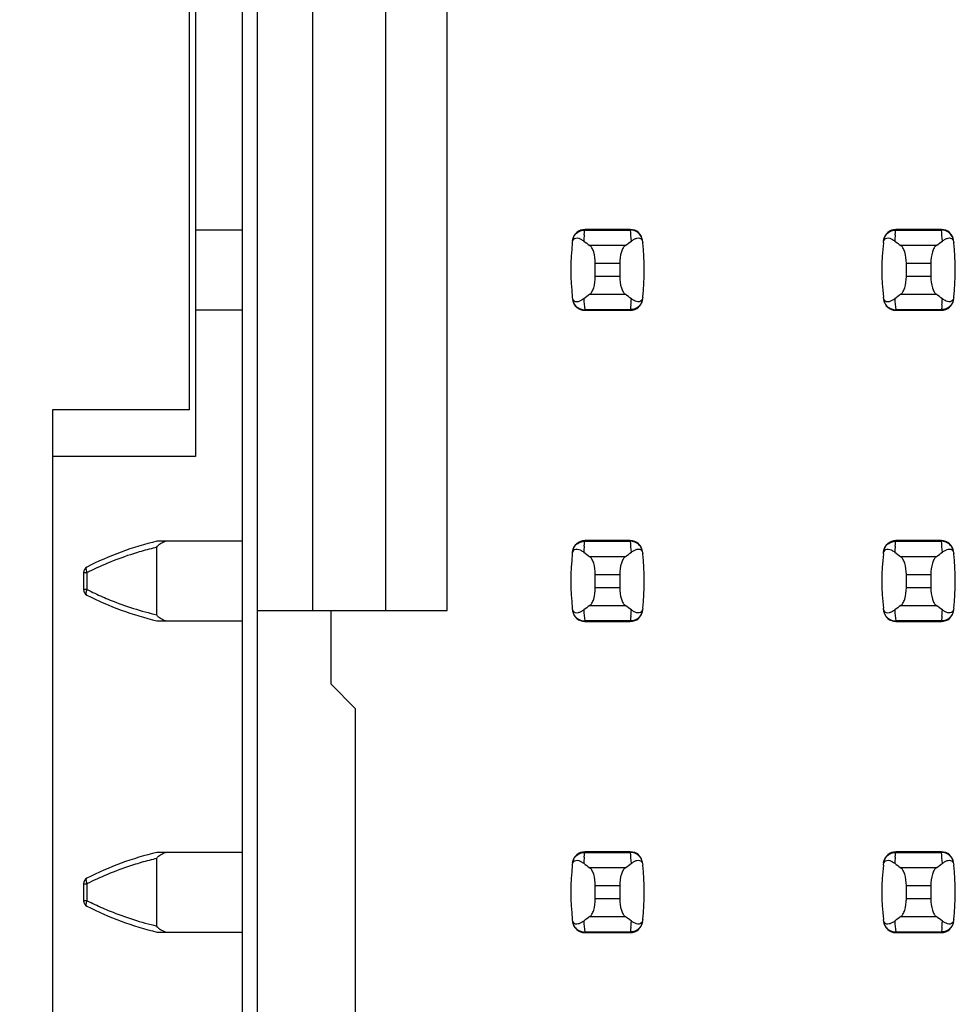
# Model space of a CAD drawing. Header units: inches. Extents: x 0 to 34, y 0 to 22.
# Tile 14 of 47: x 8.534 to 9.136, y 10.016 to 10.649. Entities that reach past the tile are written whole.
import ezdxf

# ---------------------------------------------------------------- set-up
doc = ezdxf.new("R2010")
doc.units = ezdxf.units.IN
doc.header["$LTSCALE"] = 1.87
doc.header["$MEASUREMENT"] = 0
doc.layers.get('0').update_dxf_attribs({"linetype": 'CONTINUOUS'})
doc.layers.add('DIMENSIONS', color=7, linetype='CONTINUOUS')
doc.styles.get("Standard").update_dxf_attribs({"font": 'txt', "width": 0.8})
doc.dimstyles.new('DIMSTYLE_1', dxfattribs={"dimtxt": 0.125, "dimasz": 0.18, "dimexe": 0.125, "dimexo": 0.0625, "dimgap": 0.09, "dimtad": 0, "dimtih": 1, "dimtoh": 1, "dimdec": 3, "dimlfac": 0.5, "dimzin": 4, "dimdsep": 46, "dimtxsty": 'STANDARD', "dimblk": '_FILLED', "dimblk1": '_FILLED', "dimblk2": '_FILLED', "dimcen": 0.09, "dimadec": 0, "dimazin": 0, "dimtp": 0.001, "dimtm": 0.001, "dimtfac": 1, "dimtdec": 3, "dimtofl": 0, "dimtmove": 0, "dimatfit": 3, "dimldrblk": '_FILLED', "dimfxl": 1, "dimtolj": 1, "dimtzin": 4, "dimarcsym": 0})

# ---------------------------------------------------------------- blocks, each defined once
blk = doc.blocks.new('*D18')
at = {"layer": 'DIMENSIONS', "color": 2, "linetype": 'CONTINUOUS'}
blk.add_line((8.58467, 14.26389), (7.80567, 14.26389), dxfattribs=at)
at = {"layer": 'DIMENSIONS', "color": 2, "linetype": 'CONTINUOUS', "insert": (7.74317, 14.32639), "char_height": 0.125, "width": 1.425, "attachment_point": 3, "line_spacing_factor": 0.9}
blk.add_mtext('4.148{\\Ftxt.shx;\\W1.000000;\\H0.125000; }[105.36]', dxfattribs=at)
blk = doc.blocks.new('_FILLED')
at = {"color": 0, "linetype": 'BYBLOCK'}
blk.add_solid([(0, 0), (-1, 0.1736), (-1, -0.1736)], dxfattribs=at)

msp = doc.modelspace()

# ---------------------------------------------------------------- linework, layer by layer
at = {"color": 7, "linetype": 'CONTINUOUS'}
for p, q in [((8.67717, 14.26389), (8.67717, 7.30989)), ((8.687, 7.34301), (8.687, 14.23277)), ((8.72243, 11.30679), (8.72243, 10.26899)), ((8.76968, 10.26899), (8.76968, 11.30679)), ((8.80905, 10.26899), (8.80905, 11.30679)), ((8.64717, 11.20789), (8.64717, 10.36789)), ((8.64317, 11.17789), (8.64317, 10.39789)), ((8.67717, 10.51348), (8.64717, 10.51348)), ((8.89735, 10.51192), (8.89744, 10.5127)), ((8.89744, 10.5127), (8.89753, 10.51347)), ((8.89755, 10.51387), (8.89753, 10.51347)), ((8.89753, 10.51347), (8.92686, 10.51347)), ((8.92684, 10.51387), (8.89755, 10.51387)), ((8.92686, 10.51347), (8.92684, 10.51387)), ((9.09735, 10.51192), (9.09744, 10.5127)), ((9.09744, 10.5127), (9.09753, 10.51347)), ((9.09755, 10.51387), (9.09753, 10.51347)), ((9.09753, 10.51347), (9.12686, 10.51347)), ((9.12684, 10.51387), (9.09755, 10.51387)), ((9.12686, 10.51347), (9.12684, 10.51387)), ((8.89719, 10.51037), (8.89735, 10.51192)), ((8.93439, 10.50701), (8.93473, 10.50604)), ((8.93473, 10.50604), (8.93484, 10.50537)), ((9.09719, 10.51037), (9.09735, 10.51192)), ((9.13439, 10.50701), (9.13473, 10.50604)), ((9.13473, 10.50604), (9.13484, 10.50537)), ((8.92355, 10.50356), (8.90084, 10.50356)), ((9.12355, 10.50356), (9.10084, 10.50356)), ((8.90432, 10.48363), (8.90432, 10.49215)), ((8.90432, 10.49215), (8.92007, 10.49215)), ((8.92007, 10.49215), (8.92007, 10.48363)), ((9.10432, 10.48363), (9.10432, 10.49215)), ((9.10432, 10.49215), (9.12007, 10.49215)), ((9.12007, 10.49215), (9.12007, 10.48363)), ((8.92007, 10.48363), (8.90432, 10.48363)), ((9.12007, 10.48363), (9.10432, 10.48363)), ((8.88966, 10.46974), (8.88955, 10.47041)), ((8.89, 10.46877), (8.88966, 10.46974)), ((8.90084, 10.47222), (8.92355, 10.47222)), ((9.08966, 10.46974), (9.08955, 10.47041)), ((9.09, 10.46877), (9.08966, 10.46974)), ((9.10084, 10.47222), (9.12355, 10.47222)), ((8.64717, 10.4623), (8.67717, 10.4623)), ((8.92686, 10.46231), (8.89753, 10.46231)), ((8.89753, 10.46231), (8.89755, 10.46191)), ((8.89755, 10.46191), (8.92684, 10.46191)), ((8.92684, 10.46191), (8.92686, 10.46231)), ((8.92695, 10.46308), (8.92686, 10.46231)), ((8.92704, 10.46386), (8.92695, 10.46308)), ((8.9272, 10.46541), (8.92704, 10.46386)), ((9.12686, 10.46231), (9.09753, 10.46231)), ((9.09753, 10.46231), (9.09755, 10.46191)), ((9.09755, 10.46191), (9.12684, 10.46191)), ((9.12684, 10.46191), (9.12686, 10.46231)), ((9.12695, 10.46308), (9.12686, 10.46231)), ((9.12704, 10.46386), (9.12695, 10.46308)), ((9.1272, 10.46541), (9.12704, 10.46386)), ((8.55517, 10.39789), (8.55517, 9.77789)), ((8.64317, 10.39789), (8.55517, 10.39789)), ((8.64717, 10.36789), (8.55517, 10.36789)), ((8.67717, 10.31348), (8.62243, 10.31348)), ((8.89719, 10.31037), (8.89735, 10.31192)), ((8.89735, 10.31192), (8.89744, 10.3127)), ((8.89744, 10.3127), (8.89753, 10.31347)), ((8.89755, 10.31387), (8.89753, 10.31347)), ((8.89753, 10.31347), (8.92686, 10.31347)), ((8.92684, 10.31387), (8.89755, 10.31387)), ((8.92686, 10.31347), (8.92684, 10.31387)), ((9.09719, 10.31037), (9.09735, 10.31192)), ((9.09735, 10.31192), (9.09744, 10.3127)), ((9.09744, 10.3127), (9.09753, 10.31347)), ((9.09755, 10.31387), (9.09753, 10.31347)), ((9.09753, 10.31347), (9.12686, 10.31347)), ((9.12684, 10.31387), (9.09755, 10.31387)), ((9.12686, 10.31347), (9.12684, 10.31387)), ((8.62243, 10.26616), (8.62243, 10.30962)), ((8.92355, 10.30356), (8.90084, 10.30356)), ((8.93439, 10.30701), (8.93473, 10.30604)), ((8.93473, 10.30604), (8.93484, 10.30537)), ((9.12355, 10.30356), (9.10084, 10.30356)), ((9.13439, 10.30701), (9.13473, 10.30604)), ((9.13473, 10.30604), (9.13484, 10.30537)), ((8.57519, 10.29337), (8.57519, 10.28241)), ((8.57519, 10.29337), (8.57759, 10.29337)), ((8.57759, 10.28241), (8.57759, 10.29337)), ((8.90432, 10.28363), (8.90432, 10.29215)), ((8.90432, 10.29215), (8.92007, 10.29215)), ((8.92007, 10.29215), (8.92007, 10.28363)), ((9.10432, 10.29215), (9.12007, 10.29215)), ((9.10432, 10.28363), (9.10432, 10.29215)), ((9.12007, 10.29215), (9.12007, 10.28363)), ((8.57759, 10.28241), (8.57519, 10.28241)), ((8.92007, 10.28363), (8.90432, 10.28363)), ((9.12007, 10.28363), (9.10432, 10.28363)), ((8.90084, 10.27222), (8.92355, 10.27222)), ((9.10084, 10.27222), (9.12355, 10.27222)), ((8.687, 10.26899), (8.80905, 10.26899)), ((8.73424, 10.26899), (8.73424, 10.22175)), ((8.88966, 10.26974), (8.88955, 10.27041)), ((8.89, 10.26877), (8.88966, 10.26974)), ((8.9272, 10.26541), (8.92704, 10.26386)), ((9.08966, 10.26974), (9.08955, 10.27041)), ((9.09, 10.26877), (9.08966, 10.26974)), ((9.1272, 10.26541), (9.12704, 10.26386)), ((8.62243, 10.2623), (8.67717, 10.2623)), ((8.92686, 10.26231), (8.89753, 10.26231)), ((8.89753, 10.26231), (8.89755, 10.26191)), ((8.89755, 10.26191), (8.92684, 10.26191)), ((8.92684, 10.26191), (8.92686, 10.26231)), ((8.92695, 10.26308), (8.92686, 10.26231)), ((8.92704, 10.26386), (8.92695, 10.26308)), ((9.12686, 10.26231), (9.09753, 10.26231)), ((9.09753, 10.26231), (9.09755, 10.26191)), ((9.09755, 10.26191), (9.12684, 10.26191)), ((9.12684, 10.26191), (9.12686, 10.26231)), ((9.12695, 10.26308), (9.12686, 10.26231)), ((9.12704, 10.26386), (9.12695, 10.26308)), ((8.74999, 10.206), (8.73424, 10.22175)), ((8.74999, 10.206), (8.74999, 9.96978)), ((8.67717, 10.11348), (8.62243, 10.11348)), ((8.89744, 10.1127), (8.89753, 10.11347)), ((8.89755, 10.11387), (8.89753, 10.11347)), ((8.89753, 10.11347), (8.92686, 10.11347)), ((8.92684, 10.11387), (8.89755, 10.11387)), ((8.92686, 10.11347), (8.92684, 10.11387)), ((9.09744, 10.1127), (9.09753, 10.11347)), ((9.09755, 10.11387), (9.09753, 10.11347)), ((9.09753, 10.11347), (9.12686, 10.11347)), ((9.12684, 10.11387), (9.09755, 10.11387)), ((9.12686, 10.11347), (9.12684, 10.11387)), ((8.62243, 10.06616), (8.62243, 10.10962)), ((8.89719, 10.11037), (8.89735, 10.11192)), ((8.89735, 10.11192), (8.89744, 10.1127)), ((9.09719, 10.11037), (9.09735, 10.11192)), ((9.09735, 10.11192), (9.09744, 10.1127)), ((8.92355, 10.10356), (8.90084, 10.10356)), ((8.93439, 10.10701), (8.93473, 10.10604)), ((8.93473, 10.10604), (8.93484, 10.10537)), ((9.12355, 10.10356), (9.10084, 10.10356)), ((9.13439, 10.10701), (9.13473, 10.10604)), ((9.13473, 10.10604), (9.13484, 10.10537)), ((8.57519, 10.09337), (8.57519, 10.08241)), ((8.57519, 10.09337), (8.57759, 10.09337)), ((8.57759, 10.08241), (8.57759, 10.09337)), ((8.90432, 10.09215), (8.92007, 10.09215)), ((8.90432, 10.08363), (8.90432, 10.09215)), ((8.92007, 10.09215), (8.92007, 10.08363)), ((9.10432, 10.09215), (9.12007, 10.09215)), ((9.10432, 10.08363), (9.10432, 10.09215)), ((9.12007, 10.09215), (9.12007, 10.08363)), ((8.57759, 10.08241), (8.57519, 10.08241)), ((8.92007, 10.08363), (8.90432, 10.08363)), ((9.12007, 10.08363), (9.10432, 10.08363)), ((8.88966, 10.06974), (8.88955, 10.07041)), ((8.89, 10.06877), (8.88966, 10.06974)), ((8.90084, 10.07222), (8.92355, 10.07222)), ((9.08966, 10.06974), (9.08955, 10.07041)), ((9.09, 10.06877), (9.08966, 10.06974)), ((9.10084, 10.07222), (9.12355, 10.07222)), ((8.92695, 10.06308), (8.92686, 10.06231)), ((8.92704, 10.06386), (8.92695, 10.06308)), ((8.9272, 10.06541), (8.92704, 10.06386)), ((9.12695, 10.06308), (9.12686, 10.06231)), ((9.12704, 10.06386), (9.12695, 10.06308)), ((9.1272, 10.06541), (9.12704, 10.06386)), ((8.62243, 10.0623), (8.67717, 10.0623)), ((8.92686, 10.06231), (8.89753, 10.06231)), ((8.89753, 10.06231), (8.89755, 10.06191)), ((8.89755, 10.06191), (8.92684, 10.06191)), ((8.92684, 10.06191), (8.92686, 10.06231)), ((9.12686, 10.06231), (9.09753, 10.06231)), ((9.09753, 10.06231), (9.09755, 10.06191)), ((9.09755, 10.06191), (9.12684, 10.06191)), ((9.12684, 10.06191), (9.12686, 10.06231))]:
    msp.add_line(p, q, dxfattribs=at)
for centre, radius, start, end in [((8.89755, 10.506), 0.00787, 90, 173.04714), ((8.92684, 10.506), 0.00787, 6.95286, 90), ((8.77832, 10.49549), 0.14963, 4.20561, 6.90091), ((9.09755, 10.506), 0.00787, 90, 173.04714), ((9.12684, 10.506), 0.00787, 6.95286, 90), ((8.97832, 10.49549), 0.14963, 4.20561, 6.90091), ((8.88777, 10.49458), 0.01496, 52.62555, 54.6964), ((9.04606, 10.49549), 0.14961, 174.29541, 175.79451), ((9.08777, 10.49458), 0.01496, 52.62555, 54.6964), ((9.24606, 10.49549), 0.14961, 174.29541, 175.79451), ((9.04605, 10.48789), 0.15748, 173.62876, 186.37124), ((8.77834, 10.48789), 0.15748, 353.62876, 6.37124), ((9.24605, 10.48789), 0.15748, 173.62876, 186.37124), ((8.97834, 10.48789), 0.15748, 353.62876, 6.37124), ((8.89755, 10.46978), 0.00787, 186.95286, 270), ((9.04607, 10.48029), 0.14963, 184.20561, 186.90091), ((8.92684, 10.46978), 0.00787, 270, 353.04714), ((8.77833, 10.48028), 0.14961, 354.29541, 355.79451), ((8.93663, 10.48121), 0.01497, 232.62594, 234.6885), ((9.09755, 10.46978), 0.00787, 186.95286, 270), ((9.24607, 10.48029), 0.14963, 184.20561, 186.90091), ((9.12684, 10.46978), 0.00787, 270, 353.04714), ((8.97833, 10.48028), 0.14961, 354.29541, 355.79451), ((9.13663, 10.48121), 0.01497, 232.62594, 234.6885), ((8.66973, 10.1155), 0.20355, 103.43634, 116.99448), ((8.89755, 10.306), 0.00787, 90, 173.04714), ((9.04606, 10.29549), 0.14961, 174.29541, 175.79451), ((8.92684, 10.306), 0.00787, 6.95286, 90), ((8.77832, 10.29549), 0.14963, 4.20561, 6.90091), ((9.09755, 10.306), 0.00787, 90, 173.04714), ((9.24606, 10.29549), 0.14961, 174.29541, 175.79451), ((9.12684, 10.306), 0.00787, 6.95286, 90), ((8.97832, 10.29549), 0.14963, 4.20561, 6.90091), ((8.66888, 10.11152), 0.20347, 107.60633, 112.08509), ((8.66921, 10.11044), 0.20459, 104.67127, 107.60223), ((8.66973, 10.10847), 0.20664, 103.23229, 104.67256), ((9.04605, 10.28789), 0.15748, 173.62876, 186.37124), ((8.88777, 10.29458), 0.01496, 52.62555, 54.6964), ((8.77834, 10.28789), 0.15748, 353.62876, 6.37124), ((9.24605, 10.28789), 0.15748, 173.62876, 186.37124), ((9.08777, 10.29458), 0.01496, 52.62555, 54.6964), ((8.97834, 10.28789), 0.15748, 353.62876, 6.37124), ((8.66974, 10.10949), 0.20567, 112.09317, 116.2555), ((8.57912, 10.29337), 0.00394, 116.99448, 180), ((8.67086, 10.10716), 0.20826, 116.24931, 116.60672), ((8.57912, 10.28241), 0.00394, 180, 243.00552), ((8.66973, 10.46028), 0.20355, 243.00552, 256.56366), ((8.67051, 10.46791), 0.20746, 243.39214, 244.89804), ((8.66948, 10.4657), 0.20503, 244.8964, 247.91103), ((8.66888, 10.46426), 0.20347, 247.91491, 252.39367), ((8.66941, 10.46603), 0.20532, 252.40267, 256.77285), ((8.89755, 10.26978), 0.00787, 186.95286, 270), ((9.04607, 10.28029), 0.14963, 184.20561, 186.90091), ((8.92684, 10.26978), 0.00787, 270, 353.04714), ((8.77833, 10.28028), 0.14961, 354.29541, 355.79451), ((8.93663, 10.28121), 0.01497, 232.62594, 234.6885), ((9.09755, 10.26978), 0.00787, 186.95286, 270), ((9.24607, 10.28029), 0.14963, 184.20561, 186.90091), ((9.12684, 10.26978), 0.00787, 270, 353.04714), ((8.97833, 10.28028), 0.14961, 354.29541, 355.79451), ((9.13663, 10.28121), 0.01497, 232.62594, 234.6885), ((8.66973, 9.9155), 0.20355, 103.43634, 116.99448), ((8.89755, 10.106), 0.00787, 90, 173.04714), ((8.92684, 10.106), 0.00787, 6.95286, 90), ((8.77832, 10.09549), 0.14963, 4.20561, 6.90091), ((9.09755, 10.106), 0.00787, 90, 173.04714), ((9.12684, 10.106), 0.00787, 6.95286, 90), ((8.97832, 10.09549), 0.14963, 4.20561, 6.90091), ((8.66921, 9.91044), 0.20459, 104.67127, 107.60223), ((8.66973, 9.90847), 0.20664, 103.23229, 104.67256), ((9.04606, 10.09549), 0.14961, 174.29541, 175.79451), ((9.24606, 10.09549), 0.14961, 174.29541, 175.79451), ((8.66888, 9.91152), 0.20347, 107.60633, 112.08509), ((9.04605, 10.08789), 0.15748, 173.62876, 186.37124), ((8.88777, 10.09458), 0.01496, 52.62555, 54.6964), ((8.77834, 10.08789), 0.15748, 353.62876, 6.37124), ((9.24605, 10.08789), 0.15748, 173.62876, 186.37124), ((9.08777, 10.09458), 0.01496, 52.62555, 54.6964), ((8.97834, 10.08789), 0.15748, 353.62876, 6.37124), ((8.57912, 10.09337), 0.00394, 116.99448, 180), ((8.66974, 9.90949), 0.20567, 112.09317, 116.2555), ((8.67086, 9.90716), 0.20826, 116.24931, 116.60672), ((8.57912, 10.08241), 0.00394, 180, 243.00552), ((8.67051, 10.26791), 0.20746, 243.39214, 244.89804), ((8.66973, 10.26028), 0.20355, 243.00552, 256.56366), ((8.66948, 10.2657), 0.20503, 244.8964, 247.91103), ((8.66888, 10.26426), 0.20347, 247.91491, 252.39367), ((8.66941, 10.26603), 0.20532, 252.40267, 256.77285), ((9.04607, 10.08029), 0.14963, 184.20561, 186.90091), ((8.77833, 10.08028), 0.14961, 354.29541, 355.79451), ((8.93663, 10.08121), 0.01497, 232.62594, 234.6885), ((9.24607, 10.08029), 0.14963, 184.20561, 186.90091), ((8.97833, 10.08028), 0.14961, 354.29541, 355.79451), ((9.13663, 10.08121), 0.01497, 232.62594, 234.6885), ((8.89755, 10.06978), 0.00787, 186.95286, 270), ((8.92684, 10.06978), 0.00787, 270, 353.04714), ((9.09755, 10.06978), 0.00787, 186.95286, 270), ((9.12684, 10.06978), 0.00787, 270, 353.04714)]:
    msp.add_arc(centre, radius, start, end, dxfattribs=at)
for centre, start_param, end_param in [((9.26833, 10.5414), -2.804032, -2.774684), ((8.55606, 10.5414), -0.366909, -0.33756), ((9.46833, 10.5414), -2.804032, -2.774684), ((8.75606, 10.5414), -0.366909, -0.33756), ((9.26833, 10.43438), 2.774684, 2.804032), ((8.55606, 10.43438), 0.33756, 0.366909), ((9.46833, 10.43438), 2.774684, 2.804032), ((8.75606, 10.43438), 0.33756, 0.366909), ((9.26833, 10.3414), -2.804032, -2.774684), ((8.55606, 10.3414), -0.366909, -0.33756), ((9.46833, 10.3414), -2.804032, -2.774684), ((8.75606, 10.3414), -0.366909, -0.33756), ((9.26833, 10.23438), 2.774684, 2.804032), ((8.55606, 10.23438), 0.33756, 0.366909), ((9.46833, 10.23438), 2.774684, 2.804032), ((8.75606, 10.23438), 0.33756, 0.366909), ((9.26833, 10.1414), -2.804032, -2.774684), ((8.55606, 10.1414), -0.366909, -0.33756), ((9.46833, 10.1414), -2.804032, -2.774684), ((8.75606, 10.1414), -0.366909, -0.33756), ((9.26833, 10.03438), 2.774684, 2.804032), ((8.55606, 10.03438), 0.33756, 0.366909), ((9.46833, 10.03438), 2.774684, 2.804032), ((8.75606, 10.03438), 0.33756, 0.366909)]:
    msp.add_ellipse(centre, major_axis=(0.3937, 0), ratio=0.267949, start_param=start_param, end_param=end_param, dxfattribs=at)
for points, knots in [([(8.88971, 10.50681), (8.88986, 10.50799), (8.89079, 10.51037), (8.89273, 10.51205), (8.89385, 10.5126)], [0, 0, 0, 0, 0.485962, 1, 1, 1, 1]), ([(8.89385, 10.5126), (8.89415, 10.51275), (8.89531, 10.51324), (8.89659, 10.51348), (8.89753, 10.51347)], [0, 0, 0, 0, 0.258954, 1, 1, 1, 1]), ([(8.9306, 10.51257), (8.9303, 10.51272), (8.92912, 10.51323), (8.92781, 10.51348), (8.92686, 10.51347)], [0, 0, 0, 0, 0.258938, 1, 1, 1, 1]), ([(8.93468, 10.50681), (8.93453, 10.50798), (8.93362, 10.51033), (8.93171, 10.51201), (8.9306, 10.51257)], [0, 0, 0, 0, 0.485899, 1, 1, 1, 1]), ([(9.08971, 10.50681), (9.08986, 10.50799), (9.09079, 10.51037), (9.09273, 10.51205), (9.09385, 10.5126)], [0, 0, 0, 0, 0.485962, 1, 1, 1, 1]), ([(9.09385, 10.5126), (9.09415, 10.51275), (9.09531, 10.51324), (9.09659, 10.51348), (9.09753, 10.51347)], [0, 0, 0, 0, 0.258954, 1, 1, 1, 1]), ([(9.1306, 10.51257), (9.1303, 10.51272), (9.12912, 10.51323), (9.12781, 10.51348), (9.12686, 10.51347)], [0, 0, 0, 0, 0.258938, 1, 1, 1, 1]), ([(9.13468, 10.50681), (9.13453, 10.50798), (9.13362, 10.51033), (9.13171, 10.51201), (9.1306, 10.51257)], [0, 0, 0, 0, 0.485899, 1, 1, 1, 1]), ([(8.88955, 10.50537), (8.88966, 10.50638), (8.89036, 10.50824), (8.89279, 10.50854), (8.89465, 10.50791), (8.89582, 10.50721), (8.89641, 10.50679)], [0, 0, 0, 0, 0.344091, 0.54278, 0.755602, 1, 1, 1, 1]), ([(8.92754, 10.50647), (8.92811, 10.5069), (8.92925, 10.50766), (8.93103, 10.50838), (8.93298, 10.50855), (8.93409, 10.50762), (8.93439, 10.50701)], [0, 0, 0, 0, 0.277188, 0.519496, 0.737282, 1, 1, 1, 1]), ([(9.08955, 10.50537), (9.08966, 10.50638), (9.09036, 10.50824), (9.09279, 10.50854), (9.09465, 10.50791), (9.09582, 10.50721), (9.09641, 10.50679)], [0, 0, 0, 0, 0.344091, 0.54278, 0.755602, 1, 1, 1, 1]), ([(9.12754, 10.50647), (9.12811, 10.5069), (9.12925, 10.50766), (9.13103, 10.50838), (9.13298, 10.50855), (9.13409, 10.50762), (9.13439, 10.50701)], [0, 0, 0, 0, 0.277188, 0.519496, 0.737282, 1, 1, 1, 1]), ([(8.90432, 10.49215), (8.90432, 10.49461), (8.90393, 10.49807), (8.9024, 10.50185), (8.90139, 10.50317), (8.90084, 10.50356)], [0, 0, 0, 0, 0.604658, 0.834309, 1, 1, 1, 1]), ([(8.92355, 10.50356), (8.923, 10.50317), (8.92199, 10.50185), (8.92046, 10.49807), (8.92007, 10.49461), (8.92007, 10.49215)], [0, 0, 0, 0, 0.165672, 0.395352, 1, 1, 1, 1]), ([(9.10432, 10.49215), (9.10432, 10.49461), (9.10393, 10.49807), (9.1024, 10.50185), (9.10139, 10.50317), (9.10084, 10.50356)], [0, 0, 0, 0, 0.604658, 0.834309, 1, 1, 1, 1]), ([(9.12355, 10.50356), (9.123, 10.50317), (9.12199, 10.50185), (9.12046, 10.49807), (9.12007, 10.49461), (9.12007, 10.49215)], [0, 0, 0, 0, 0.165672, 0.395352, 1, 1, 1, 1]), ([(8.90084, 10.47222), (8.90139, 10.4726), (8.9024, 10.47393), (8.90393, 10.47771), (8.90432, 10.48117), (8.90432, 10.48363)], [0, 0, 0, 0, 0.165672, 0.395352, 1, 1, 1, 1]), ([(8.92007, 10.48363), (8.92007, 10.48117), (8.92046, 10.47771), (8.92199, 10.47393), (8.923, 10.4726), (8.92355, 10.47222)], [0, 0, 0, 0, 0.604658, 0.834309, 1, 1, 1, 1]), ([(9.10084, 10.47222), (9.10139, 10.4726), (9.1024, 10.47393), (9.10393, 10.47771), (9.10432, 10.48117), (9.10432, 10.48363)], [0, 0, 0, 0, 0.165672, 0.395352, 1, 1, 1, 1]), ([(9.12007, 10.48363), (9.12007, 10.48117), (9.12046, 10.47771), (9.12199, 10.47393), (9.123, 10.4726), (9.12355, 10.47222)], [0, 0, 0, 0, 0.604658, 0.834309, 1, 1, 1, 1]), ([(8.88971, 10.46897), (8.88986, 10.46779), (8.89079, 10.46541), (8.89273, 10.46373), (8.89385, 10.46317)], [0, 0, 0, 0, 0.485962, 1, 1, 1, 1]), ([(8.89685, 10.46931), (8.89628, 10.46888), (8.89514, 10.46812), (8.89336, 10.46739), (8.89141, 10.46723), (8.8903, 10.46816), (8.89, 10.46877)], [0, 0, 0, 0, 0.277188, 0.519495, 0.73728, 1, 1, 1, 1]), ([(8.93484, 10.47041), (8.93473, 10.4694), (8.93402, 10.46754), (8.9316, 10.46724), (8.92974, 10.46787), (8.92857, 10.46857), (8.92797, 10.46899)], [0, 0, 0, 0, 0.34411, 0.542772, 0.755567, 1, 1, 1, 1]), ([(8.93468, 10.46897), (8.93453, 10.4678), (8.93362, 10.46545), (8.93171, 10.46377), (8.9306, 10.46321)], [0, 0, 0, 0, 0.485899, 1, 1, 1, 1]), ([(9.08971, 10.46897), (9.08986, 10.46779), (9.09079, 10.46541), (9.09273, 10.46373), (9.09385, 10.46317)], [0, 0, 0, 0, 0.485962, 1, 1, 1, 1]), ([(9.09685, 10.46931), (9.09628, 10.46888), (9.09514, 10.46812), (9.09336, 10.46739), (9.09141, 10.46723), (9.0903, 10.46816), (9.09, 10.46877)], [0, 0, 0, 0, 0.277188, 0.519495, 0.73728, 1, 1, 1, 1]), ([(9.13484, 10.47041), (9.13473, 10.4694), (9.13402, 10.46754), (9.1316, 10.46724), (9.12974, 10.46787), (9.12857, 10.46857), (9.12797, 10.46899)], [0, 0, 0, 0, 0.34411, 0.542772, 0.755567, 1, 1, 1, 1]), ([(9.13468, 10.46897), (9.13453, 10.4678), (9.13362, 10.46545), (9.13171, 10.46377), (9.1306, 10.46321)], [0, 0, 0, 0, 0.485899, 1, 1, 1, 1]), ([(8.89385, 10.46317), (8.89415, 10.46303), (8.89531, 10.46254), (8.89659, 10.4623), (8.89753, 10.46231)], [0, 0, 0, 0, 0.258954, 1, 1, 1, 1]), ([(8.9306, 10.46321), (8.9303, 10.46306), (8.92912, 10.46255), (8.92781, 10.4623), (8.92686, 10.46231)], [0, 0, 0, 0, 0.258938, 1, 1, 1, 1]), ([(9.09385, 10.46317), (9.09415, 10.46303), (9.09531, 10.46254), (9.09659, 10.4623), (9.09753, 10.46231)], [0, 0, 0, 0, 0.258954, 1, 1, 1, 1]), ([(9.1306, 10.46321), (9.1303, 10.46306), (9.12912, 10.46255), (9.12781, 10.4623), (9.12686, 10.46231)], [0, 0, 0, 0, 0.258938, 1, 1, 1, 1]), ([(8.62243, 10.30962), (8.62261, 10.31016), (8.62326, 10.31116), (8.62525, 10.31231), (8.62678, 10.31306), (8.62783, 10.31348)], [0, 0, 0, 0, 0.249418, 0.500086, 1, 1, 1, 1]), ([(8.88971, 10.30681), (8.88986, 10.30799), (8.89079, 10.31037), (8.89273, 10.31205), (8.89385, 10.3126)], [0, 0, 0, 0, 0.485962, 1, 1, 1, 1]), ([(8.89385, 10.3126), (8.89415, 10.31275), (8.89531, 10.31324), (8.89659, 10.31348), (8.89753, 10.31347)], [0, 0, 0, 0, 0.258954, 1, 1, 1, 1]), ([(8.9306, 10.31257), (8.9303, 10.31272), (8.92912, 10.31323), (8.92781, 10.31348), (8.92686, 10.31347)], [0, 0, 0, 0, 0.258938, 1, 1, 1, 1]), ([(8.93468, 10.30681), (8.93453, 10.30798), (8.93362, 10.31033), (8.93171, 10.31201), (8.9306, 10.31257)], [0, 0, 0, 0, 0.485899, 1, 1, 1, 1]), ([(9.08971, 10.30681), (9.08986, 10.30799), (9.09079, 10.31037), (9.09273, 10.31205), (9.09385, 10.3126)], [0, 0, 0, 0, 0.485962, 1, 1, 1, 1]), ([(9.09385, 10.3126), (9.09415, 10.31275), (9.09531, 10.31324), (9.09659, 10.31348), (9.09753, 10.31347)], [0, 0, 0, 0, 0.258954, 1, 1, 1, 1]), ([(9.1306, 10.31257), (9.1303, 10.31272), (9.12912, 10.31323), (9.12781, 10.31348), (9.12686, 10.31347)], [0, 0, 0, 0, 0.258938, 1, 1, 1, 1]), ([(9.13468, 10.30681), (9.13453, 10.30798), (9.13362, 10.31033), (9.13171, 10.31201), (9.1306, 10.31257)], [0, 0, 0, 0, 0.485899, 1, 1, 1, 1]), ([(8.88955, 10.30537), (8.88966, 10.30638), (8.89036, 10.30824), (8.89279, 10.30854), (8.89465, 10.30791), (8.89582, 10.30721), (8.89641, 10.30679)], [0, 0, 0, 0, 0.344091, 0.54278, 0.755602, 1, 1, 1, 1]), ([(8.90432, 10.29215), (8.90432, 10.29461), (8.90393, 10.29807), (8.9024, 10.30185), (8.90139, 10.30317), (8.90084, 10.30356)], [0, 0, 0, 0, 0.604658, 0.834309, 1, 1, 1, 1]), ([(8.92355, 10.30356), (8.923, 10.30317), (8.92199, 10.30185), (8.92046, 10.29807), (8.92007, 10.29461), (8.92007, 10.29215)], [0, 0, 0, 0, 0.165672, 0.395352, 1, 1, 1, 1]), ([(8.92754, 10.30647), (8.92811, 10.3069), (8.92925, 10.30766), (8.93103, 10.30838), (8.93298, 10.30855), (8.93409, 10.30762), (8.93439, 10.30701)], [0, 0, 0, 0, 0.277188, 0.519496, 0.737282, 1, 1, 1, 1]), ([(9.08955, 10.30537), (9.08966, 10.30638), (9.09036, 10.30824), (9.09279, 10.30854), (9.09465, 10.30791), (9.09582, 10.30721), (9.09641, 10.30679)], [0, 0, 0, 0, 0.344091, 0.54278, 0.755602, 1, 1, 1, 1]), ([(9.10432, 10.29215), (9.10432, 10.29461), (9.10393, 10.29807), (9.1024, 10.30185), (9.10139, 10.30317), (9.10084, 10.30356)], [0, 0, 0, 0, 0.604658, 0.834309, 1, 1, 1, 1]), ([(9.12355, 10.30356), (9.123, 10.30317), (9.12199, 10.30185), (9.12046, 10.29807), (9.12007, 10.29461), (9.12007, 10.29215)], [0, 0, 0, 0, 0.165672, 0.395352, 1, 1, 1, 1]), ([(9.12754, 10.30647), (9.12811, 10.3069), (9.12925, 10.30766), (9.13103, 10.30838), (9.13298, 10.30855), (9.13409, 10.30762), (9.13439, 10.30701)], [0, 0, 0, 0, 0.277188, 0.519496, 0.737282, 1, 1, 1, 1]), ([(8.57695, 10.29589), (8.57695, 10.29601), (8.57697, 10.29636), (8.57712, 10.29677), (8.57734, 10.29687)], [0, 0, 0, 0, 0.335386, 1, 1, 1, 1]), ([(8.57759, 10.29337), (8.57749, 10.29358), (8.57719, 10.29439), (8.57695, 10.29526), (8.57695, 10.29589)], [0, 0, 0, 0, 0.271078, 1, 1, 1, 1]), ([(8.57695, 10.27989), (8.57695, 10.28008), (8.57704, 10.28095), (8.57732, 10.28179), (8.57759, 10.28241)], [0, 0, 0, 0, 0.215945, 1, 1, 1, 1]), ([(8.57734, 10.2789), (8.57728, 10.27894), (8.57699, 10.27918), (8.57695, 10.27959), (8.57695, 10.27989)], [0, 0, 0, 0, 0.187302, 1, 1, 1, 1]), ([(8.90084, 10.27222), (8.90139, 10.2726), (8.9024, 10.27393), (8.90393, 10.27771), (8.90432, 10.28117), (8.90432, 10.28363)], [0, 0, 0, 0, 0.165672, 0.395352, 1, 1, 1, 1]), ([(8.92007, 10.28363), (8.92007, 10.28117), (8.92046, 10.27771), (8.92199, 10.27393), (8.923, 10.2726), (8.92355, 10.27222)], [0, 0, 0, 0, 0.604658, 0.834309, 1, 1, 1, 1]), ([(9.10084, 10.27222), (9.10139, 10.2726), (9.1024, 10.27393), (9.10393, 10.27771), (9.10432, 10.28117), (9.10432, 10.28363)], [0, 0, 0, 0, 0.165672, 0.395352, 1, 1, 1, 1]), ([(9.12007, 10.28363), (9.12007, 10.28117), (9.12046, 10.27771), (9.12199, 10.27393), (9.123, 10.2726), (9.12355, 10.27222)], [0, 0, 0, 0, 0.604658, 0.834309, 1, 1, 1, 1]), ([(8.62783, 10.2623), (8.62678, 10.26272), (8.62525, 10.26347), (8.62326, 10.26461), (8.62261, 10.26562), (8.62243, 10.26616)], [0, 0, 0, 0, 0.499884, 0.750545, 1, 1, 1, 1]), ([(8.88971, 10.26897), (8.88986, 10.26779), (8.89079, 10.26541), (8.89273, 10.26373), (8.89385, 10.26317)], [0, 0, 0, 0, 0.485962, 1, 1, 1, 1]), ([(8.89685, 10.26931), (8.89628, 10.26888), (8.89514, 10.26812), (8.89336, 10.26739), (8.89141, 10.26723), (8.8903, 10.26816), (8.89, 10.26877)], [0, 0, 0, 0, 0.277188, 0.519495, 0.73728, 1, 1, 1, 1]), ([(8.93484, 10.27041), (8.93473, 10.2694), (8.93402, 10.26754), (8.9316, 10.26724), (8.92974, 10.26787), (8.92857, 10.26857), (8.92797, 10.26899)], [0, 0, 0, 0, 0.34411, 0.542772, 0.755567, 1, 1, 1, 1]), ([(8.93468, 10.26897), (8.93453, 10.2678), (8.93362, 10.26545), (8.93171, 10.26377), (8.9306, 10.26321)], [0, 0, 0, 0, 0.485899, 1, 1, 1, 1]), ([(9.08971, 10.26897), (9.08986, 10.26779), (9.09079, 10.26541), (9.09273, 10.26373), (9.09385, 10.26317)], [0, 0, 0, 0, 0.485962, 1, 1, 1, 1]), ([(9.09685, 10.26931), (9.09628, 10.26888), (9.09514, 10.26812), (9.09336, 10.26739), (9.09141, 10.26723), (9.0903, 10.26816), (9.09, 10.26877)], [0, 0, 0, 0, 0.277188, 0.519495, 0.73728, 1, 1, 1, 1]), ([(9.13484, 10.27041), (9.13473, 10.2694), (9.13402, 10.26754), (9.1316, 10.26724), (9.12974, 10.26787), (9.12857, 10.26857), (9.12797, 10.26899)], [0, 0, 0, 0, 0.34411, 0.542772, 0.755567, 1, 1, 1, 1]), ([(9.13468, 10.26897), (9.13453, 10.2678), (9.13362, 10.26545), (9.13171, 10.26377), (9.1306, 10.26321)], [0, 0, 0, 0, 0.485899, 1, 1, 1, 1]), ([(8.89385, 10.26317), (8.89415, 10.26303), (8.89531, 10.26254), (8.89659, 10.2623), (8.89753, 10.26231)], [0, 0, 0, 0, 0.258954, 1, 1, 1, 1]), ([(8.9306, 10.26321), (8.9303, 10.26306), (8.92912, 10.26255), (8.92781, 10.2623), (8.92686, 10.26231)], [0, 0, 0, 0, 0.258938, 1, 1, 1, 1]), ([(9.09385, 10.26317), (9.09415, 10.26303), (9.09531, 10.26254), (9.09659, 10.2623), (9.09753, 10.26231)], [0, 0, 0, 0, 0.258954, 1, 1, 1, 1]), ([(9.1306, 10.26321), (9.1303, 10.26306), (9.12912, 10.26255), (9.12781, 10.2623), (9.12686, 10.26231)], [0, 0, 0, 0, 0.258938, 1, 1, 1, 1]), ([(8.62243, 10.10962), (8.62261, 10.11016), (8.62326, 10.11116), (8.62525, 10.11231), (8.62678, 10.11306), (8.62783, 10.11348)], [0, 0, 0, 0, 0.249418, 0.500086, 1, 1, 1, 1]), ([(8.89385, 10.1126), (8.89415, 10.11275), (8.89531, 10.11324), (8.89659, 10.11348), (8.89753, 10.11347)], [0, 0, 0, 0, 0.258954, 1, 1, 1, 1]), ([(8.9306, 10.11257), (8.9303, 10.11272), (8.92912, 10.11323), (8.92781, 10.11348), (8.92686, 10.11347)], [0, 0, 0, 0, 0.258938, 1, 1, 1, 1]), ([(9.09385, 10.1126), (9.09415, 10.11275), (9.09531, 10.11324), (9.09659, 10.11348), (9.09753, 10.11347)], [0, 0, 0, 0, 0.258954, 1, 1, 1, 1]), ([(9.1306, 10.11257), (9.1303, 10.11272), (9.12912, 10.11323), (9.12781, 10.11348), (9.12686, 10.11347)], [0, 0, 0, 0, 0.258938, 1, 1, 1, 1]), ([(8.88955, 10.10537), (8.88966, 10.10638), (8.89036, 10.10824), (8.89279, 10.10854), (8.89465, 10.10791), (8.89582, 10.10721), (8.89641, 10.10679)], [0, 0, 0, 0, 0.344091, 0.54278, 0.755602, 1, 1, 1, 1]), ([(8.88971, 10.10681), (8.88986, 10.10799), (8.89079, 10.11037), (8.89273, 10.11205), (8.89385, 10.1126)], [0, 0, 0, 0, 0.485962, 1, 1, 1, 1]), ([(8.92754, 10.10647), (8.92811, 10.1069), (8.92925, 10.10766), (8.93103, 10.10838), (8.93298, 10.10855), (8.93409, 10.10762), (8.93439, 10.10701)], [0, 0, 0, 0, 0.277188, 0.519496, 0.737282, 1, 1, 1, 1]), ([(8.93468, 10.10681), (8.93453, 10.10798), (8.93362, 10.11033), (8.93171, 10.11201), (8.9306, 10.11257)], [0, 0, 0, 0, 0.485899, 1, 1, 1, 1]), ([(9.08955, 10.10537), (9.08966, 10.10638), (9.09036, 10.10824), (9.09279, 10.10854), (9.09465, 10.10791), (9.09582, 10.10721), (9.09641, 10.10679)], [0, 0, 0, 0, 0.344091, 0.54278, 0.755602, 1, 1, 1, 1]), ([(9.08971, 10.10681), (9.08986, 10.10799), (9.09079, 10.11037), (9.09273, 10.11205), (9.09385, 10.1126)], [0, 0, 0, 0, 0.485962, 1, 1, 1, 1]), ([(9.12754, 10.10647), (9.12811, 10.1069), (9.12925, 10.10766), (9.13103, 10.10838), (9.13298, 10.10855), (9.13409, 10.10762), (9.13439, 10.10701)], [0, 0, 0, 0, 0.277188, 0.519496, 0.737282, 1, 1, 1, 1]), ([(9.13468, 10.10681), (9.13453, 10.10798), (9.13362, 10.11033), (9.13171, 10.11201), (9.1306, 10.11257)], [0, 0, 0, 0, 0.485899, 1, 1, 1, 1]), ([(8.90432, 10.09215), (8.90432, 10.09461), (8.90393, 10.09807), (8.9024, 10.10185), (8.90139, 10.10317), (8.90084, 10.10356)], [0, 0, 0, 0, 0.604658, 0.834309, 1, 1, 1, 1]), ([(8.92355, 10.10356), (8.923, 10.10317), (8.92199, 10.10185), (8.92046, 10.09807), (8.92007, 10.09461), (8.92007, 10.09215)], [0, 0, 0, 0, 0.165672, 0.395352, 1, 1, 1, 1]), ([(9.10432, 10.09215), (9.10432, 10.09461), (9.10393, 10.09807), (9.1024, 10.10185), (9.10139, 10.10317), (9.10084, 10.10356)], [0, 0, 0, 0, 0.604658, 0.834309, 1, 1, 1, 1]), ([(9.12355, 10.10356), (9.123, 10.10317), (9.12199, 10.10185), (9.12046, 10.09807), (9.12007, 10.09461), (9.12007, 10.09215)], [0, 0, 0, 0, 0.165672, 0.395352, 1, 1, 1, 1]), ([(8.57759, 10.09337), (8.57727, 10.09409), (8.57687, 10.09512), (8.57696, 10.09668), (8.57734, 10.09687)], [0, 0, 0, 0, 0.649654, 1, 1, 1, 1]), ([(8.57695, 10.07989), (8.57695, 10.08008), (8.57704, 10.08095), (8.57732, 10.08179), (8.57759, 10.08241)], [0, 0, 0, 0, 0.215945, 1, 1, 1, 1]), ([(8.90084, 10.07222), (8.90139, 10.0726), (8.9024, 10.07393), (8.90393, 10.07771), (8.90432, 10.08117), (8.90432, 10.08363)], [0, 0, 0, 0, 0.165672, 0.395352, 1, 1, 1, 1]), ([(8.92007, 10.08363), (8.92007, 10.08117), (8.92046, 10.07771), (8.92199, 10.07393), (8.923, 10.0726), (8.92355, 10.07222)], [0, 0, 0, 0, 0.604658, 0.834309, 1, 1, 1, 1]), ([(9.10084, 10.07222), (9.10139, 10.0726), (9.1024, 10.07393), (9.10393, 10.07771), (9.10432, 10.08117), (9.10432, 10.08363)], [0, 0, 0, 0, 0.165672, 0.395352, 1, 1, 1, 1]), ([(9.12007, 10.08363), (9.12007, 10.08117), (9.12046, 10.07771), (9.12199, 10.07393), (9.123, 10.0726), (9.12355, 10.07222)], [0, 0, 0, 0, 0.604658, 0.834309, 1, 1, 1, 1]), ([(8.57734, 10.0789), (8.57728, 10.07894), (8.57699, 10.07918), (8.57695, 10.07959), (8.57695, 10.07989)], [0, 0, 0, 0, 0.187302, 1, 1, 1, 1]), ([(8.89685, 10.06931), (8.89628, 10.06888), (8.89514, 10.06812), (8.89336, 10.06739), (8.89141, 10.06723), (8.8903, 10.06816), (8.89, 10.06877)], [0, 0, 0, 0, 0.277188, 0.519495, 0.73728, 1, 1, 1, 1]), ([(8.93484, 10.07041), (8.93473, 10.0694), (8.93402, 10.06754), (8.9316, 10.06724), (8.92974, 10.06787), (8.92857, 10.06857), (8.92797, 10.06899)], [0, 0, 0, 0, 0.34411, 0.542772, 0.755567, 1, 1, 1, 1]), ([(9.09685, 10.06931), (9.09628, 10.06888), (9.09514, 10.06812), (9.09336, 10.06739), (9.09141, 10.06723), (9.0903, 10.06816), (9.09, 10.06877)], [0, 0, 0, 0, 0.277188, 0.519495, 0.73728, 1, 1, 1, 1]), ([(9.13484, 10.07041), (9.13473, 10.0694), (9.13402, 10.06754), (9.1316, 10.06724), (9.12974, 10.06787), (9.12857, 10.06857), (9.12797, 10.06899)], [0, 0, 0, 0, 0.34411, 0.542772, 0.755567, 1, 1, 1, 1]), ([(8.62783, 10.0623), (8.62678, 10.06272), (8.62525, 10.06347), (8.62326, 10.06461), (8.62261, 10.06562), (8.62243, 10.06616)], [0, 0, 0, 0, 0.499884, 0.750545, 1, 1, 1, 1]), ([(8.88971, 10.06897), (8.88986, 10.06779), (8.89079, 10.06541), (8.89273, 10.06373), (8.89385, 10.06317)], [0, 0, 0, 0, 0.485962, 1, 1, 1, 1]), ([(8.89385, 10.06317), (8.89415, 10.06303), (8.89531, 10.06254), (8.89659, 10.0623), (8.89753, 10.06231)], [0, 0, 0, 0, 0.258954, 1, 1, 1, 1]), ([(8.9306, 10.06321), (8.9303, 10.06306), (8.92912, 10.06255), (8.92781, 10.0623), (8.92686, 10.06231)], [0, 0, 0, 0, 0.258938, 1, 1, 1, 1]), ([(8.93468, 10.06897), (8.93453, 10.0678), (8.93362, 10.06545), (8.93171, 10.06377), (8.9306, 10.06321)], [0, 0, 0, 0, 0.485899, 1, 1, 1, 1]), ([(9.08971, 10.06897), (9.08986, 10.06779), (9.09079, 10.06541), (9.09273, 10.06373), (9.09385, 10.06317)], [0, 0, 0, 0, 0.485962, 1, 1, 1, 1]), ([(9.09385, 10.06317), (9.09415, 10.06303), (9.09531, 10.06254), (9.09659, 10.0623), (9.09753, 10.06231)], [0, 0, 0, 0, 0.258954, 1, 1, 1, 1]), ([(9.1306, 10.06321), (9.1303, 10.06306), (9.12912, 10.06255), (9.12781, 10.0623), (9.12686, 10.06231)], [0, 0, 0, 0, 0.258938, 1, 1, 1, 1]), ([(9.13468, 10.06897), (9.13453, 10.0678), (9.13362, 10.06545), (9.13171, 10.06377), (9.1306, 10.06321)], [0, 0, 0, 0, 0.485899, 1, 1, 1, 1])]:
    msp.add_open_spline(points, degree=3, knots=knots, dxfattribs=at)

# ---------------------------------------------------------------- dimensions: what is measured, and where the dimension line sits
at = {"layer": 'DIMENSIONS', "color": 2, "linetype": 'CONTINUOUS'}
dim = msp.add_ordinate_dim(feature_location=(8.58467, 14.26389), offset=(-0.779, 0), dtype=0, origin=(8.64717, 5.96789), dimstyle='DIMSTYLE_1', override={"dimtad": 1, "dimtih": 0, "dimtoh": 0}, dxfattribs=at)
dim.commit()
dim.dimension.update_dxf_attribs({"geometry": '*D18', "text_midpoint": (7.03067, 14.26389)})

doc.saveas('drawing.dxf')
